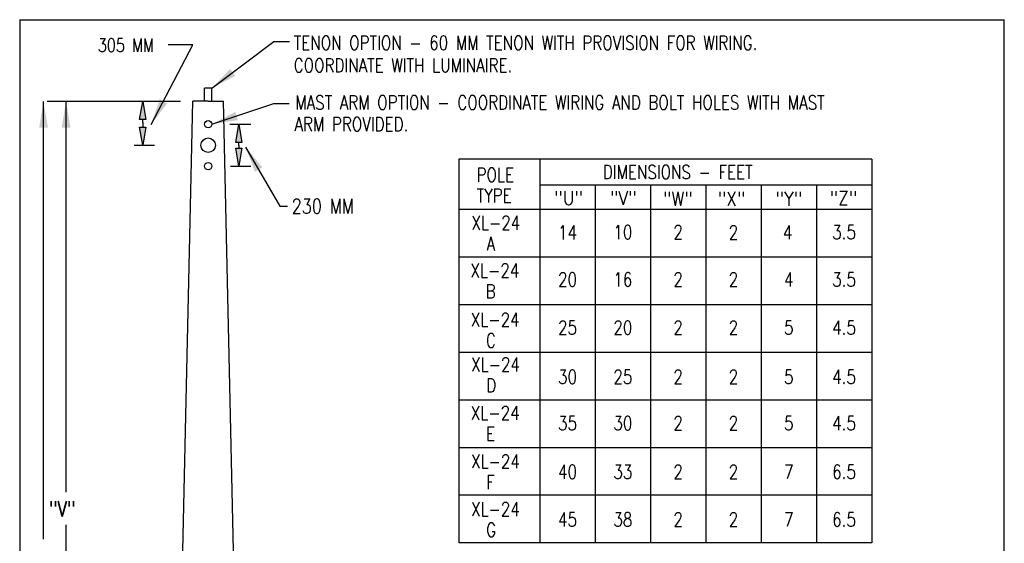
# Model space of a CAD drawing. Header units: inches. Extents: x -5.1 to 7.2, y -6.8 to 2.4.
# Tile 4 of 4: x 0.4 to 7.2, y -1.2 to 2.4. Entities that reach past the tile are written whole.
import ezdxf
from ezdxf.enums import TextEntityAlignment as Align

# ---------------------------------------------------------------- set-up
doc = ezdxf.new("R2010")
doc.units = ezdxf.units.IN
doc.header["$MEASUREMENT"] = 0
doc.layers.add('E-DETL', color=2, linetype='CONTINUOUS')
doc.layers.add('E-DETL-TEXT', color=3, linetype='CONTINUOUS')
doc.styles.add('romans', font='ROMANS.SHX', dxfattribs={"width": 0.8})
doc.styles.get("Standard").update_dxf_attribs({"font": 'ROMANS.SHX', "width": 0.8, "height": 0.125})
doc.dimstyles.get("Standard").update_dxf_attribs({"dimtxt": 0.18, "dimasz": 0.18, "dimexe": 0.18, "dimexo": 0.0625, "dimgap": 0.09, "dimtad": 0, "dimtih": 1, "dimtoh": 1, "dimdec": 4, "dimzin": 0, "dimdsep": 46, "dimtxsty": 'Standard', "dimcen": 0.09, "dimadec": 0, "dimazin": 0, "dimtfac": 1, "dimtdec": 4, "dimtofl": 0, "dimtmove": 0, "dimatfit": 3, "dimfxl": 1, "dimtolj": 1, "dimtzin": 0, "dimarcsym": 0})

msp = doc.modelspace()

# ---------------------------------------------------------------- linework, layer by layer
at = {"layer": 'E-DETL'}
for p, q in [((0.36302, 2.37797), (0.36302, -6.80954)), ((0.36302, 2.37797), (7.17255, 2.37797)), ((7.17255, -6.80954), (7.17255, 2.37797)), ((1.64052, 1.81565), (1.64052, 1.90545)), ((1.69272, 1.90545), (1.64052, 1.90545)), ((1.69272, 1.81565), (1.69272, 1.90545)), ((1.40394, -5.23437), (1.56037, 1.81565)), ((1.66662, 1.81565), (1.56037, 1.81565)), ((1.66662, 1.81565), (1.77287, 1.81565)), ((1.92929, -5.23437), (1.77287, 1.81565)), ((6.25548, 1.41492), (3.39988, 1.41492)), ((3.39988, 1.41492), (3.39988, -1.2371)), ((3.96048, 1.41492), (3.96048, -1.2371)), ((6.25548, 1.41492), (6.25548, -1.2371)), ((6.25548, 1.2358), (3.96048, 1.2358)), ((4.34298, 1.2358), (4.34298, -1.2371)), ((4.72548, 1.2358), (4.72548, -1.2371)), ((5.10798, 1.2358), (5.10798, -1.2371)), ((5.49048, 1.2358), (5.49048, -1.2371)), ((5.87298, 1.2358), (5.87298, -1.2371)), ((6.25548, 1.0656), (3.39988, 1.0656)), ((6.25548, 0.73664), (3.39988, 0.73664)), ((6.25548, 0.40769), (3.39988, 0.40769)), ((6.25548, 0.07873), (3.39988, 0.07873)), ((6.25548, -0.25023), (3.39988, -0.25023)), ((6.25548, -0.57918), (3.39988, -0.57918)), ((6.25548, -0.90814), (3.39988, -0.90814)), ((6.25548, -1.2371), (3.39988, -1.2371))]:
    msp.add_line(p, q, dxfattribs=at)
for centre, radius in [((1.66662, 1.65565), 0.025), ((1.66662, 1.51065), 0.05), ((1.66662, 1.36565), 0.025)]:
    msp.add_circle(centre, radius, dxfattribs=at)
at = {"layer": 'E-DETL-TEXT'}
for p, q in [((0.52785, -1.2104), (0.52785, 1.81301)), ((1.47529, 1.81301), (0.55414, 1.81301)), ((0.68366, -0.88578), (0.68366, 1.81301)), ((1.81558, 1.65565), (1.96119, 1.65565)), ((1.15524, 1.51065), (1.29584, 1.51065)), ((1.82058, 1.36565), (1.96119, 1.36565)), ((0.68536, -3.14273), (0.68536, -1.11264))]:
    msp.add_line(p, q, dxfattribs=at)
for points in [[(1.21358, 1.66677), (1.21358, 1.68836), (1.19275, 1.68836), (1.21358, 1.81336), (1.23441, 1.68836), (1.21358, 1.68836)], [(1.21358, 1.66677), (1.21358, 1.63565), (1.23441, 1.63565), (1.21358, 1.51065), (1.19275, 1.63565), (1.21358, 1.63565)], [(1.87893, 1.50906), (1.87893, 1.53065), (1.85809, 1.53065), (1.87893, 1.65565), (1.89976, 1.53065), (1.87893, 1.53065)], [(1.87893, 1.50906), (1.87893, 1.49065), (1.89976, 1.49065), (1.87893, 1.36565), (1.85809, 1.49065), (1.87893, 1.49065)]]:
    msp.add_lwpolyline(points, dxfattribs=at)
for points in [[(0.49785, 1.63301), (0.55785, 1.63301), (0.52785, 1.81301)], [(0.65366, 1.63301), (0.71366, 1.63301), (0.68366, 1.81301)], [(1.21358, 1.81336), (1.19275, 1.68836), (1.23441, 1.68836)], [(1.21358, 1.51381), (1.19275, 1.63881), (1.23441, 1.63881)], [(1.87893, 1.65565), (1.85809, 1.53065), (1.89976, 1.53065)], [(1.87893, 1.36881), (1.85809, 1.49381), (1.89976, 1.49381)]]:
    msp.add_solid(points, dxfattribs=at)

# ---------------------------------------------------------------- texts
at = {"layer": 'E-DETL-TEXT', "style": 'romans', "width": 0.8}
for s, height, p in [('305 MM', 0.091125, (0.9031, 2.15607)), ('TENON OPTION - 60 MM TENON WITH PROVISION FOR WIRING.', 0.095625, (2.25788, 2.17061)), ('COORDINATE WITH LUMINAIRE.', 0.095625, (2.25788, 2.01485)), ('MAST ARM OPTION - COORDINATE WIRING AND BOLT HOLES WITH MAST', 0.095625, (2.26852, 1.75816)), ('ARM PROVIDED.', 0.095625, (2.26344, 1.60896)), ('DIMENSIONS - FEET', 0.095625, (4.39557, 1.27751)), ('POLE', 0.095625, (3.52259, 1.25829)), ('TYPE', 0.095625, (3.52259, 1.11485)), ('230 MM', 0.10125, (2.24455, 1.0387)), ('XL-24', 0.095625, (3.48687, 0.92659)), ('  A', 0.095625, (3.48687, 0.78315)), ('XL-24', 0.095625, (3.48084, 0.597)), ('  B', 0.095625, (3.48084, 0.45356)), ('XL-24', 0.095625, (3.48261, 0.25754)), ('  C', 0.095625, (3.48261, 0.1141)), ('XL-24', 0.095625, (3.48474, -0.05227)), ('  D', 0.095625, (3.48474, -0.19571)), ('XL-24', 0.095625, (3.48332, -0.38695)), ('  E', 0.095625, (3.48332, -0.53039)), ('XL-24', 0.095625, (3.48439, -0.72162)), ('  F', 0.095625, (3.48439, -0.86506)), ('"V"', 0.10625, (0.56682, -1.05571)), ('XL-24', 0.095625, (3.48403, -1.05128)), ('  G', 0.095625, (3.48403, -1.19472))]:
    msp.add_text(s, height=height, dxfattribs=at).set_placement(p)
at = {"layer": 'E-DETL-TEXT', "style": 'romans', "width": 0.9}
for s, p in [('"U"', (4.15925, 1.09858)), ('"V"', (4.53699, 1.09858)), ('"W"', (4.91472, 1.09248)), ('"X"', (5.28637, 1.09248)), ('"Y"', (5.68238, 1.09248)), ('"Z"', (6.06012, 1.09816))]:
    msp.add_text(s, height=0.09567, dxfattribs=at).set_placement(p, align=Align.CENTER)
at = {"layer": 'E-DETL-TEXT', "style": 'romans', "width": 0.8}
for s, p in [('14', (4.15173, 0.90741)), ('10', (4.53423, 0.90953)), ('2', (4.91673, 0.90953)), ('2', (5.29923, 0.90784)), ('4', (5.67376, 0.90858)), ('3.5', (6.06423, 0.90953)), ('20', (4.15173, 0.5825)), ('16', (4.53423, 0.5825)), ('2', (4.91673, 0.5825)), ('2', (5.29923, 0.5825)), ('4', (5.68173, 0.5825)), ('3.5', (6.06423, 0.5825)), ('25', (4.15173, 0.25041)), ('20', (4.53423, 0.25041)), ('2', (4.91673, 0.25041)), ('2', (5.29923, 0.25041)), ('5', (5.68173, 0.25041)), ('4.5', (6.06423, 0.25041)), ('30', (4.15173, -0.08911)), ('25', (4.53423, -0.08911)), ('2', (4.91673, -0.08911)), ('2', (5.29923, -0.08911)), ('5', (5.68173, -0.08911)), ('4.5', (6.06423, -0.08911)), ('35', (4.15173, -0.40953)), ('30', (4.53423, -0.40953)), ('2', (4.91673, -0.40953)), ('2', (5.29923, -0.40953)), ('5', (5.68173, -0.40953)), ('4.5', (6.06423, -0.40953)), ('40', (4.15173, -0.74617)), ('33', (4.53423, -0.74617)), ('2', (4.91673, -0.74617)), ('2', (5.29923, -0.74617)), ('7', (5.68173, -0.74617)), ('6.5', (6.06423, -0.74617)), ('45', (4.15173, -1.07528)), ('38', (4.53423, -1.07528)), ('2', (4.91673, -1.07528)), ('2', (5.29923, -1.07528)), ('7', (5.68173, -1.07528)), ('6.5', (6.06423, -1.07528))]:
    msp.add_text(s, height=0.09567, dxfattribs=at).set_placement(p, align=Align.MIDDLE)

# ---------------------------------------------------------------- leaders
at = {"layer": 'E-DETL-TEXT'}
for points in [[(1.27276, 1.65428), (1.56122, 2.20449), (1.38881, 2.20449)], [(1.69272, 1.90545), (2.11969, 2.22805), (2.22871, 2.22805)], [(1.69162, 1.65565), (2.12089, 1.79811), (2.22643, 1.79811)], [(1.9257, 1.49809), (2.16104, 1.09047), (2.21565, 1.09047)]]:
    msp.add_leader(points, dimstyle='Standard', override={"dimtmove": 2}, dxfattribs=at)

doc.saveas('drawing.dxf')
